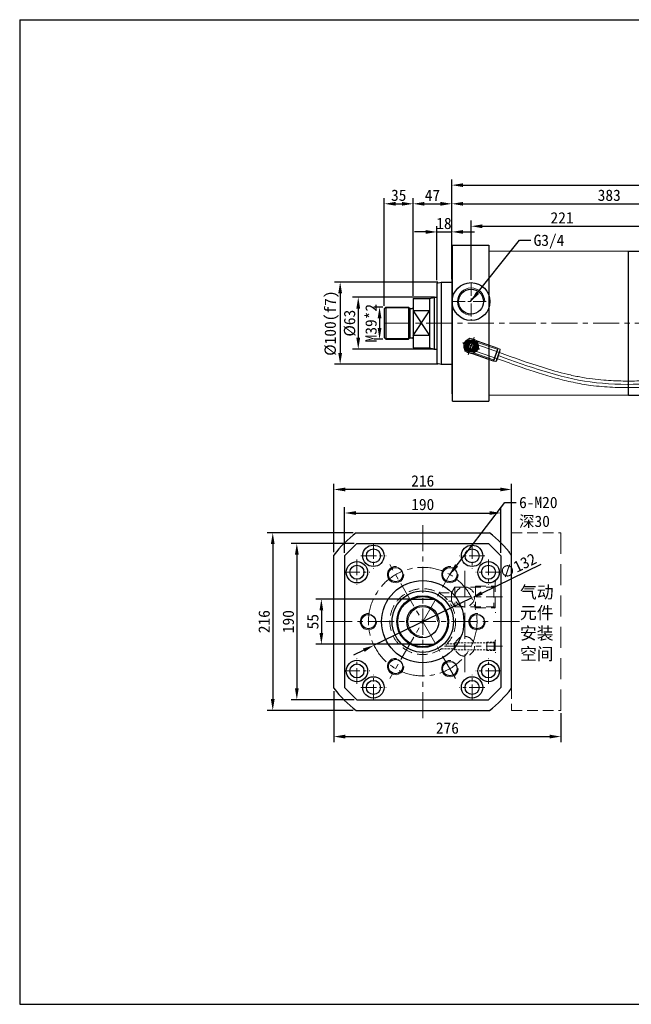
# Model space of a CAD drawing. Header units: millimetres. Extents: x 14831 to 16595, y 7509 to 8717.
# Tile 1 of 15: x 14831 to 15574, y 7520 to 8717. Entities that reach past the tile are written whole.
import ezdxf

# ---------------------------------------------------------------- set-up
doc = ezdxf.new("R2010")
doc.units = ezdxf.units.MM
doc.header["$MEASUREMENT"] = 0
doc.linetypes.add('CENTER', pattern=[50.8, 31.75, -6.35, 6.35, -6.35])
doc.linetypes.add('DASHED', pattern=[19.05, 12.7, -6.35])
doc.layers.get('Defpoints').update_dxf_attribs({"lineweight": 25})
for name, color, linetype, lineweight in [('图层1', 7, 'Continuous', 25), ('图层2', 3, 'CENTER', 13), ('图层3', 2, 'Continuous', 13), ('图层4', 1, 'Continuous', 30), ('图层5', 5, 'DASHED', 13), ('图层7', 4, 'Continuous', 15)]:
    doc.layers.add(name, color=color, linetype=linetype, lineweight=lineweight)
doc.dimstyles.new('ISO-25', dxfattribs={"dimtxt": 2.5, "dimasz": 2.5, "dimexe": 1.25, "dimexo": 0.625, "dimtad": 1, "dimtxsty": 'Standard', "dimcen": 2.5, "dimadec": 0, "dimazin": 0, "dimtfac": 1, "dimtmove": 0, "dimatfit": 3, "dimfxl": 1, "dimarcsym": 0})

# ---------------------------------------------------------------- blocks, each defined once
blk = doc.blocks.new('*D4571')
at = {"layer": 'Defpoints', "color": 0}
for p in [(15307.5, 8012.4), (15197.4, 7957.4), (15307.5, 7957.4)]:
    blk.add_point(p, dxfattribs=at)
at = {"layer": '图层3', "color": 0, "lineweight": -2}
for p, q in [((15304.1, 8012.4), (15190.6, 8012.4)), ((15197.4, 7998.7), (15197.4, 7971.2)), ((15304.1, 7957.4), (15190.6, 7957.4))]:
    blk.add_line(p, q, dxfattribs=at)
at = {"layer": '图层3', "color": 0}
for points in [[(15199.7, 7998.7), (15195.2, 7998.7), (15197.4, 8012.4)], [(15195.2, 7971.2), (15199.7, 7971.2), (15197.4, 7957.4)]]:
    blk.add_solid(points, dxfattribs=at)
at = {"layer": '图层3', "color": 0, "insert": (15187.1, 7984.9), "char_height": 13.75, "attachment_point": 5, "rotation": 90}
blk.add_mtext('55', dxfattribs=at)
blk = doc.blocks.new('*D4572')
at = {"layer": 'Defpoints', "color": 0}
for p in [(15240.7, 8079.9), (15167.6, 7889.9), (15240.7, 7889.9)]:
    blk.add_point(p, dxfattribs=at)
at = {"layer": '图层3', "color": 0, "lineweight": -2}
for p, q in [((15237.3, 8079.9), (15160.7, 8079.9)), ((15167.6, 8066.2), (15167.6, 7903.7)), ((15237.3, 7889.9), (15160.7, 7889.9))]:
    blk.add_line(p, q, dxfattribs=at)
at = {"layer": '图层3', "color": 0}
for points in [[(15169.9, 8066.2), (15165.3, 8066.2), (15167.6, 8079.9)], [(15165.3, 7903.7), (15169.9, 7903.7), (15167.6, 7889.9)]]:
    blk.add_solid(points, dxfattribs=at)
at = {"layer": '图层3', "color": 0, "insert": (15157.3, 7984.9), "char_height": 13.75, "attachment_point": 5, "rotation": 90}
blk.add_mtext('190', dxfattribs=at)
blk = doc.blocks.new('*D4573')
at = {"layer": 'Defpoints', "color": 0}
for p in [(15415.7, 8117), (15225.7, 8064.9), (15415.7, 8064.9)]:
    blk.add_point(p, dxfattribs=at)
at = {"layer": '图层3', "color": 0, "lineweight": -2}
for p, q in [((15225.7, 8068.4), (15225.7, 8123.9)), ((15239.5, 8117), (15402, 8117)), ((15415.7, 8068.4), (15415.7, 8123.9))]:
    blk.add_line(p, q, dxfattribs=at)
at = {"layer": '图层3', "color": 0}
for points in [[(15239.5, 8119.3), (15239.5, 8114.7), (15225.7, 8117)], [(15402, 8114.7), (15402, 8119.3), (15415.7, 8117)]]:
    blk.add_solid(points, dxfattribs=at)
at = {"layer": '图层3', "color": 0, "insert": (15320.7, 8127.3), "char_height": 13.75, "attachment_point": 5}
blk.add_mtext('190', dxfattribs=at)
blk = doc.blocks.new('*D4574')
at = {"layer": 'Defpoints', "color": 0}
for p in [(15380.1, 8013.7), (15261.3, 7956.2)]:
    blk.add_point(p, dxfattribs=at)
at = {"layer": '图层3', "color": 0, "lineweight": -2}
for p, q in [((15392.5, 8019.7), (15464.7, 8054.7)), ((15261.3, 7956.2), (15380.1, 8013.7)), ((15249, 7950.2), (15236.6, 7944.2))]:
    blk.add_line(p, q, dxfattribs=at)
at = {"layer": '图层3', "color": 0}
for points in [[(15391.5, 8021.8), (15393.5, 8017.7), (15380.1, 8013.7)], [(15250, 7948.1), (15248, 7952.2), (15261.3, 7956.2)]]:
    blk.add_solid(points, dxfattribs=at)
at = {"layer": '图层3', "color": 0, "insert": (15436.5, 8052.5), "char_height": 13.75, "attachment_point": 5, "rotation": 25.8556}
blk.add_mtext('∅132', dxfattribs=at)
blk = doc.blocks.new('*D4575')
at = {"layer": 'Defpoints', "color": 0}
for p in [(15212.7, 7903.9), (15488.7, 7876.9), (15488.7, 7845.2)]:
    blk.add_point(p, dxfattribs=at)
at = {"layer": '图层3', "color": 0, "lineweight": -2}
for p, q in [((15212.7, 7900.5), (15212.7, 7838.3)), ((15488.7, 7873.5), (15488.7, 7838.3)), ((15226.5, 7845.2), (15475, 7845.2))]:
    blk.add_line(p, q, dxfattribs=at)
at = {"layer": '图层3', "color": 0}
for points in [[(15226.5, 7847.5), (15226.5, 7842.9), (15212.7, 7845.2)], [(15475, 7842.9), (15475, 7847.5), (15488.7, 7845.2)]]:
    blk.add_solid(points, dxfattribs=at)
at = {"layer": '图层3', "color": 0, "insert": (15350.7, 7855.5), "char_height": 13.75, "attachment_point": 5}
blk.add_mtext('276', dxfattribs=at)
blk = doc.blocks.new('*D4576')
at = {"layer": 'Defpoints', "color": 0}
for p in [(15356, 8458.7), (15338, 8396.4), (15356, 8397.8)]:
    blk.add_point(p, dxfattribs=at)
at = {"layer": '图层3', "color": 0, "lineweight": -2}
for p, q in [((15338, 8399.9), (15338, 8465.6)), ((15356, 8401.2), (15356, 8465.6)), ((15324.3, 8458.7), (15310.5, 8458.7)), ((15338, 8458.7), (15356, 8458.7)), ((15369.8, 8458.7), (15383.5, 8458.7))]:
    blk.add_line(p, q, dxfattribs=at)
at = {"layer": '图层3', "color": 0}
for points in [[(15324.3, 8456.4), (15324.3, 8461), (15338, 8458.7)], [(15369.8, 8461), (15369.8, 8456.4), (15356, 8458.7)]]:
    blk.add_solid(points, dxfattribs=at)
at = {"layer": '图层3', "color": 0, "insert": (15346.5, 8469), "char_height": 13.75, "attachment_point": 5}
blk.add_mtext('18', dxfattribs=at)
blk = doc.blocks.new('*D4577')
at = {"layer": 'Defpoints', "color": 0}
for p in [(15356, 8492.9), (15356, 8397.8), (15309, 8377.8)]:
    blk.add_point(p, dxfattribs=at)
at = {"layer": '图层3', "color": 0, "lineweight": -2}
for p, q in [((15309, 8381.2), (15309, 8499.8)), ((15356, 8401.2), (15356, 8499.8)), ((15322.8, 8492.9), (15342.3, 8492.9))]:
    blk.add_line(p, q, dxfattribs=at)
at = {"layer": '图层3', "color": 0}
for points in [[(15322.8, 8495.2), (15322.8, 8490.6), (15309, 8492.9)], [(15342.3, 8490.6), (15342.3, 8495.2), (15356, 8492.9)]]:
    blk.add_solid(points, dxfattribs=at)
at = {"layer": '图层3', "color": 0, "insert": (15332.5, 8503.2), "char_height": 13.75, "attachment_point": 5}
blk.add_mtext('47', dxfattribs=at)
blk = doc.blocks.new('*D4578')
at = {"layer": 'Defpoints', "color": 0}
for p in [(15309, 8492.9), (15309, 8377.8), (15274, 8365.3)]:
    blk.add_point(p, dxfattribs=at)
at = {"layer": '图层3', "color": 0, "lineweight": -2}
for p, q in [((15274, 8368.7), (15274, 8499.8)), ((15309, 8381.2), (15309, 8499.8)), ((15287.8, 8492.9), (15295.3, 8492.9))]:
    blk.add_line(p, q, dxfattribs=at)
at = {"layer": '图层3', "color": 0}
for points in [[(15287.8, 8495.2), (15287.8, 8490.6), (15274, 8492.9)], [(15295.3, 8490.6), (15295.3, 8495.2), (15309, 8492.9)]]:
    blk.add_solid(points, dxfattribs=at)
at = {"layer": '图层3', "color": 0, "insert": (15291.5, 8503.2), "char_height": 13.75, "attachment_point": 5}
blk.add_mtext('35', dxfattribs=at)
blk = doc.blocks.new('*D4579')
at = {"layer": 'Defpoints', "color": 0}
for p in [(15275.5, 8367.3), (15268.2, 8328.3), (15275.5, 8328.3)]:
    blk.add_point(p, dxfattribs=at)
at = {"layer": '图层3', "color": 0, "lineweight": -2}
for p, q in [((15272, 8367.3), (15261.3, 8367.3)), ((15268.2, 8353.5), (15268.2, 8342)), ((15272, 8328.3), (15261.3, 8328.3))]:
    blk.add_line(p, q, dxfattribs=at)
at = {"layer": '图层3', "color": 0}
for points in [[(15270.5, 8353.5), (15265.9, 8353.5), (15268.2, 8367.3)], [(15265.9, 8342), (15270.5, 8342), (15268.2, 8328.3)]]:
    blk.add_solid(points, dxfattribs=at)
at = {"layer": '图层3', "color": 0, "insert": (15257.9, 8347.8), "char_height": 13.75, "attachment_point": 5, "rotation": 90}
blk.add_mtext('M39*2', dxfattribs=at)
blk = doc.blocks.new('*D4580')
at = {"layer": 'Defpoints', "color": 0}
for p in [(15337.5, 8379.3), (15242.3, 8316.3), (15337.5, 8316.3)]:
    blk.add_point(p, dxfattribs=at)
at = {"layer": '图层3', "color": 0, "lineweight": -2}
for p, q in [((15334, 8379.3), (15235.4, 8379.3)), ((15242.3, 8365.5), (15242.3, 8330)), ((15334, 8316.3), (15235.4, 8316.3))]:
    blk.add_line(p, q, dxfattribs=at)
at = {"layer": '图层3', "color": 0}
for points in [[(15244.6, 8365.5), (15240, 8365.5), (15242.3, 8379.3)], [(15240, 8330), (15244.6, 8330), (15242.3, 8316.3)]]:
    blk.add_solid(points, dxfattribs=at)
at = {"layer": '图层3', "color": 0, "insert": (15232, 8347.8), "char_height": 13.75, "attachment_point": 5, "rotation": 90}
blk.add_mtext('%%c63', dxfattribs=at)
blk = doc.blocks.new('*D4581')
at = {"layer": 'Defpoints', "color": 0}
for p in [(15342.5, 8397.8), (15220.3, 8297.8), (15342.5, 8297.8)]:
    blk.add_point(p, dxfattribs=at)
at = {"layer": '图层3', "color": 0, "lineweight": -2}
for p, q in [((15339, 8397.8), (15213.5, 8397.8)), ((15220.3, 8384), (15220.3, 8311.5)), ((15339, 8297.8), (15213.5, 8297.8))]:
    blk.add_line(p, q, dxfattribs=at)
at = {"layer": '图层3', "color": 0}
for points in [[(15222.6, 8384), (15218, 8384), (15220.3, 8397.8)], [(15218, 8311.5), (15222.6, 8311.5), (15220.3, 8297.8)]]:
    blk.add_solid(points, dxfattribs=at)
at = {"layer": '图层3', "color": 0, "insert": (15210, 8347.8), "char_height": 13.75, "attachment_point": 5, "rotation": 90}
blk.add_mtext('%%c100(f7)', dxfattribs=at)
blk = doc.blocks.new('*D4582')
at = {"layer": 'Defpoints', "color": 0}
for p in [(15600.7, 8465.6), (15600.7, 8405.6), (15379.5, 8397)]:
    blk.add_point(p, dxfattribs=at)
at = {"layer": '图层3', "color": 0, "lineweight": -2}
for p, q in [((15379.5, 8400.5), (15379.5, 8472.5)), ((15393.2, 8465.6), (15586.9, 8465.6)), ((15600.7, 8409), (15600.7, 8472.5))]:
    blk.add_line(p, q, dxfattribs=at)
at = {"layer": '图层3', "color": 0}
for points in [[(15393.2, 8467.9), (15393.2, 8463.3), (15379.5, 8465.6)], [(15586.9, 8463.3), (15586.9, 8467.9), (15600.7, 8465.6)]]:
    blk.add_solid(points, dxfattribs=at)
at = {"layer": '图层3', "color": 0, "insert": (15490.1, 8475.9), "char_height": 13.75, "attachment_point": 5}
blk.add_mtext('221', dxfattribs=at)
blk = doc.blocks.new('*D4583')
at = {"layer": 'Defpoints', "color": 0}
for p in [(15739, 8492.9), (15356, 8458.7), (15739, 8455.8)]:
    blk.add_point(p, dxfattribs=at)
at = {"layer": '图层3', "color": 0, "lineweight": -2}
for p, q in [((15356, 8462.2), (15356, 8499.8)), ((15739, 8459.2), (15739, 8499.8)), ((15369.8, 8492.9), (15725.3, 8492.9))]:
    blk.add_line(p, q, dxfattribs=at)
at = {"layer": '图层3', "color": 0}
for points in [[(15369.8, 8495.2), (15369.8, 8490.6), (15356, 8492.9)], [(15725.3, 8490.6), (15725.3, 8495.2), (15739, 8492.9)]]:
    blk.add_solid(points, dxfattribs=at)
at = {"layer": '图层3', "color": 0, "insert": (15547.5, 8503.2), "char_height": 13.75, "attachment_point": 5}
blk.add_mtext('383', dxfattribs=at)
blk = doc.blocks.new('*D4584')
at = {"layer": 'Defpoints', "color": 0}
for p in [(16441, 8515.6), (15356, 8458.7), (16441, 8455.8)]:
    blk.add_point(p, dxfattribs=at)
at = {"layer": '图层3', "color": 0, "lineweight": -2}
for p, q in [((15356, 8462.2), (15356, 8522.5)), ((15369.8, 8515.6), (16427.3, 8515.6)), ((16441, 8459.2), (16441, 8522.5))]:
    blk.add_line(p, q, dxfattribs=at)
at = {"layer": '图层3', "color": 0}
for points in [[(15369.8, 8517.9), (15369.8, 8513.3), (15356, 8515.6)], [(16427.3, 8513.3), (16427.3, 8517.9), (16441, 8515.6)]]:
    blk.add_solid(points, dxfattribs=at)
at = {"layer": '图层3', "color": 0, "insert": (15898.5, 8525.9), "char_height": 13.75, "attachment_point": 5}
blk.add_mtext('1085', dxfattribs=at)
blk = doc.blocks.new('*D4585')
at = {"layer": 'Defpoints', "color": 0}
for p in [(15212.7, 8145.6), (15212.7, 8065.9), (15428.7, 8065.9)]:
    blk.add_point(p, dxfattribs=at)
at = {"layer": '图层3', "color": 0, "lineweight": -2}
for p, q in [((15212.7, 8069.4), (15212.7, 8152.5)), ((15428.7, 8069.4), (15428.7, 8152.5)), ((15415, 8145.6), (15226.5, 8145.6))]:
    blk.add_line(p, q, dxfattribs=at)
at = {"layer": '图层3', "color": 0}
for points in [[(15226.5, 8147.9), (15226.5, 8143.3), (15212.7, 8145.6)], [(15415, 8143.3), (15415, 8147.9), (15428.7, 8145.6)]]:
    blk.add_solid(points, dxfattribs=at)
at = {"layer": '图层3', "color": 0, "insert": (15320.7, 8155.9), "char_height": 13.75, "attachment_point": 5}
blk.add_mtext('216', dxfattribs=at)
blk = doc.blocks.new('*D4586')
at = {"layer": 'Defpoints', "color": 0}
for p in [(15239.7, 8092.9), (15138.3, 7876.9), (15239.7, 7876.9)]:
    blk.add_point(p, dxfattribs=at)
at = {"layer": '图层3', "color": 0, "lineweight": -2}
for p, q in [((15236.3, 8092.9), (15131.4, 8092.9)), ((15138.3, 8079.2), (15138.3, 7890.7)), ((15236.3, 7876.9), (15131.4, 7876.9))]:
    blk.add_line(p, q, dxfattribs=at)
at = {"layer": '图层3', "color": 0}
for points in [[(15140.6, 8079.2), (15136, 8079.2), (15138.3, 8092.9)], [(15136, 7890.7), (15140.6, 7890.7), (15138.3, 7876.9)]]:
    blk.add_solid(points, dxfattribs=at)
at = {"layer": '图层3', "color": 0, "insert": (15127.9, 7984.9), "char_height": 13.75, "attachment_point": 5, "rotation": 90}
blk.add_mtext('216', dxfattribs=at)

msp = doc.modelspace()

# ---------------------------------------------------------------- linework, layer by layer
at = {"layer": '图层1'}
for p, q in [((15357.001, 8442.773), (15401.001, 8442.773)), ((15357.001, 8252.773), (15357.001, 8442.773)), ((15401.001, 8442.773), (15401.001, 8252.773)), ((15356.001, 8433.773), (15356.001, 8261.773)), ((15356.001, 8433.773), (15357.001, 8433.773)), ((15571.001, 8260.273), (15571.001, 8435.273)), ((15571.001, 8435.273), (15739.001, 8435.273)), ((15338.001, 8396.434), (15343.001, 8397.773)), ((15338.001, 8396.434), (15338.001, 8299.113)), ((15343.001, 8397.773), (15356.001, 8397.773)), ((15343.001, 8397.773), (15343.001, 8297.773)), ((15329.001, 8377.773), (15334.218, 8379.171)), ((15334.599, 8379.273), (15338.001, 8379.273)), ((15334.599, 8379.247), (15334.599, 8316.3)), ((15276.001, 8367.273), (15274.001, 8365.273)), ((15276.001, 8367.273), (15276.001, 8328.273)), ((15276.001, 8367.273), (15303.501, 8367.273)), ((15303.501, 8367.273), (15304.708, 8366.066)), ((15303.501, 8367.273), (15303.501, 8328.273)), ((15309.001, 8377.773), (15309.001, 8317.773)), ((15309.001, 8377.773), (15329.001, 8377.773)), ((15329.001, 8377.773), (15329.001, 8317.773)), ((15274.001, 8365.273), (15274.001, 8330.273)), ((15305.001, 8365.863), (15305.001, 8329.684)), ((15305.415, 8365.773), (15308.001, 8365.773)), ((15309.001, 8332.807), (15329.001, 8362.74)), ((15309.001, 8362.74), (15329.001, 8332.807)), ((15329.001, 8362.74), (15309.001, 8362.74)), ((15329.001, 8332.807), (15309.001, 8332.807)), ((15274.001, 8330.273), (15276.001, 8328.273)), ((15276.001, 8328.273), (15303.501, 8328.273)), ((15303.501, 8328.273), (15304.708, 8329.481)), ((15305.415, 8329.773), (15308.001, 8329.773)), ((15309.001, 8317.773), (15329.001, 8317.773)), ((15329.001, 8317.773), (15334.218, 8316.376)), ((15334.599, 8316.273), (15338.001, 8316.273)), ((15338.001, 8299.113), (15343.001, 8297.773)), ((15343.001, 8297.773), (15356.001, 8297.773)), ((15356.001, 8261.773), (15357.001, 8261.773)), ((15571.001, 8260.273), (15739.001, 8260.273)), ((15357.001, 8252.773), (15401.001, 8252.773)), ((15239.728, 8092.937), (15401.728, 8092.937)), ((15240.728, 8079.937), (15225.728, 8064.937)), ((15240.728, 8079.937), (15400.728, 8079.937)), ((15400.728, 8079.937), (15415.728, 8064.937)), ((15212.728, 7903.937), (15212.728, 8065.937)), ((15225.728, 8064.937), (15225.728, 7904.937)), ((15415.728, 8064.937), (15415.728, 7904.937)), ((15428.728, 7903.937), (15428.728, 8065.937)), ((15307.538, 8012.437), (15333.919, 8012.437)), ((15307.538, 7957.437), (15333.919, 7957.437)), ((15240.728, 7889.937), (15225.728, 7904.937)), ((15415.728, 7904.937), (15400.728, 7889.937)), ((15240.728, 7889.937), (15400.728, 7889.937)), ((15239.728, 7876.937), (15401.728, 7876.937))]:
    msp.add_line(p, q, dxfattribs=at)
for centre, radius in [((15379.484, 8374.02), 23), ((15379.484, 8374.02), 15.1), ((15379.484, 8320.02), 7.5), ((15379.484, 8320.02), 7.5), ((15379.484, 8320.02), 4.25), ((15379.484, 8320.02), 4.25), ((15260.728, 8064.937), 13), ((15260.728, 8064.937), 8.5), ((15380.728, 8064.937), 13), ((15380.728, 8064.937), 8.5), ((15240.728, 8044.937), 13), ((15400.728, 8044.937), 13), ((15240.728, 8044.937), 8.5), ((15287.728, 8042.095), 8.8), ((15353.728, 8042.095), 8.8), ((15400.728, 8044.937), 8.5), ((15320.728, 7984.937), 50), ((15320.728, 7984.937), 37.343), ((15320.728, 7984.937), 31.5), ((15320.728, 7984.937), 30.5), ((15320.728, 7984.937), 19.5), ((15254.728, 7984.937), 8.8), ((15386.728, 7984.937), 8.8), ((15240.728, 7924.937), 13), ((15287.728, 7930.348), 8.8), ((15353.728, 7927.779), 8.8), ((15400.728, 7924.937), 13), ((15240.728, 7924.937), 8.5), ((15400.728, 7924.937), 8.5), ((15260.728, 7904.937), 13), ((15260.728, 7904.937), 8.5), ((15380.728, 7904.937), 13), ((15380.728, 7904.937), 8.5)]:
    msp.add_circle(centre, radius, dxfattribs=at)
for centre, radius, start, end in [((15334.994, 8376.273), 3, 90, 105), ((15305.415, 8366.773), 1, 225, 270), ((15308.001, 8366.773), 1, 270, 0), ((15305.415, 8328.773), 1, 90, 135), ((15308.001, 8328.773), 1, 0, 90), ((15334.994, 8319.273), 3, 255, 270), ((15320.728, 7984.937), 135, 126.869898, 143.130102), ((15320.728, 7984.937), 135, 36.869898, 53.130102), ((15320.728, 7984.937), 135, 216.869898, 233.130102), ((15320.728, 7984.937), 135, 306.869898, 323.130102)]:
    msp.add_arc(centre, radius, start, end, dxfattribs=at)
at = {"layer": '图层2', "ltscale": 0.5}
for p, q in [((15379.484, 8397.02), (15379.484, 8351.02)), ((15356.484, 8374.02), (15402.484, 8374.02))]:
    msp.add_line(p, q, dxfattribs=at)
at = {"layer": '图层2'}
for p, q in [((15274.001, 8347.773), (16397.001, 8347.773)), ((15320.728, 7867.458), (15320.728, 8102.416)), ((15360.728, 7915.655), (15280.728, 8054.219)), ((15360.728, 8054.219), (15280.728, 7915.655)), ((15371.728, 8046.573), (15371.728, 7923.301)), ((15347.186, 8014.937), (15417.79, 8014.937)), ((15203.25, 7984.937), (15438.207, 7984.937)), ((15347.186, 7954.937), (15417.79, 7954.937))]:
    msp.add_line(p, q, dxfattribs=at)
at = {"layer": '图层2', "ltscale": 0.3}
for p, q in [((15390.031, 8316.323), (15368.938, 8323.716)), ((15390.031, 8316.323), (15368.938, 8323.716)), ((15375.788, 8309.473), (15383.181, 8330.566)), ((15375.788, 8309.473), (15383.181, 8330.566))]:
    msp.add_line(p, q, dxfattribs=at)
at = {"layer": '图层2', "ltscale": 0.6}
for p, q in [((15260.728, 8080.386), (15260.728, 8049.488)), ((15380.728, 8080.386), (15380.728, 8049.488)), ((15240.728, 8060.386), (15240.728, 8029.488)), ((15245.28, 8064.937), (15276.177, 8064.937)), ((15396.177, 8064.937), (15365.28, 8064.937)), ((15400.728, 8060.386), (15400.728, 8029.488)), ((15225.28, 8044.937), (15256.177, 8044.937)), ((15416.177, 8044.937), (15385.28, 8044.937)), ((15240.728, 7909.488), (15240.728, 7940.386)), ((15400.728, 7909.488), (15400.728, 7940.386)), ((15225.28, 7924.937), (15256.177, 7924.937)), ((15416.177, 7924.937), (15385.28, 7924.937)), ((15260.728, 7889.488), (15260.728, 7920.386)), ((15380.728, 7889.488), (15380.728, 7920.386)), ((15245.28, 7904.937), (15276.177, 7904.937)), ((15396.177, 7904.937), (15365.28, 7904.937))]:
    msp.add_line(p, q, dxfattribs=at)
at = {"layer": '图层2'}
msp.add_circle((15320.728, 7984.937), 66, dxfattribs=at)
at = {"layer": '图层4'}
for p, q in [((14830.575, 8716.716), (16594.575, 8716.716)), ((14830.575, 8716.716), (14830.575, 7519.716)), ((14830.575, 7519.716), (16594.575, 7519.716))]:
    msp.add_line(p, q, dxfattribs=at)
at = {"layer": '图层5'}
for p, q in [((15428.728, 8092.937), (15488.728, 8092.937)), ((15428.728, 8065.937), (15428.728, 8092.937)), ((15408.728, 8033.937), (15408.728, 7995.937)), ((15408.728, 8033.937), (15409.728, 8033.937)), ((15340.093, 8019.937), (15355.629, 8019.937)), ((15359.728, 8027.037), (15355.629, 8019.937)), ((15355.629, 8019.937), (15355.629, 8009.937)), ((15359.728, 8027.037), (15407.228, 8027.037)), ((15359.728, 8027.037), (15359.728, 8002.837)), ((15384.728, 8028.137), (15408.328, 8028.137)), ((15384.728, 8028.137), (15384.728, 8001.737)), ((15407.228, 8027.037), (15408.728, 8028.537)), ((15407.228, 8027.037), (15407.228, 8002.837)), ((15351.953, 8009.937), (15355.629, 8009.937)), ((15359.728, 8002.837), (15355.629, 8009.937)), ((15359.728, 8002.837), (15407.228, 8002.837)), ((15384.728, 8001.737), (15408.328, 8001.737)), ((15407.228, 8002.837), (15408.728, 8001.337)), ((15408.728, 7995.937), (15409.728, 7995.937)), ((15407.728, 7959.187), (15408.728, 7960.187)), ((15408.728, 7962.437), (15408.728, 7947.437)), ((15408.728, 7962.437), (15409.728, 7962.437)), ((15359.728, 7959.187), (15359.007, 7957.937)), ((15359.007, 7951.937), (15359.007, 7957.937)), ((15359.728, 7950.687), (15359.007, 7951.937)), ((15359.728, 7959.187), (15359.728, 7950.687)), ((15398.728, 7959.837), (15398.728, 7950.037)), ((15407.728, 7959.187), (15407.728, 7950.687)), ((15407.728, 7950.687), (15408.728, 7949.687)), ((15408.728, 7947.437), (15409.728, 7947.437)), ((15428.728, 7903.937), (15428.728, 7876.937)), ((15428.728, 7876.937), (15488.728, 7876.937))]:
    msp.add_line(p, q, dxfattribs=at)
at = {"layer": '图层5', "ltscale": 2}
msp.add_line((15488.728, 7876.937), (15488.728, 8092.937), dxfattribs=at)
at = {"layer": '图层5', "ltscale": 0.2}
for p, q in [((15343.334, 7951.937), (15359.007, 7951.937)), ((15350.241, 7957.937), (15359.007, 7957.937)), ((15359.728, 7959.187), (15407.728, 7959.187)), ((15359.728, 7950.687), (15407.728, 7950.687)), ((15398.728, 7959.837), (15408.378, 7959.837)), ((15398.728, 7950.037), (15408.378, 7950.037))]:
    msp.add_line(p, q, dxfattribs=at)
at = {"layer": '图层5'}
for centre, radius in [((15320.728, 7984.937), 40), ((15371.728, 8014.937), 12), ((15371.728, 7954.937), 12)]:
    msp.add_circle(centre, radius, dxfattribs=at)
at = {"layer": '图层7'}
for p, q in [((15571.001, 8435.273), (15401.001, 8435.273)), ((15275.001, 8366.273), (15304.501, 8366.273)), ((15275.001, 8329.273), (15304.501, 8329.273)), ((15377.665, 8329.664), (15370.222, 8323.266)), ((15370.222, 8323.266), (15372.042, 8313.621)), ((15384.207, 8317.464), (15374.199, 8320.971)), ((15374.762, 8322.576), (15384.769, 8319.068)), ((15382.721, 8329.255), (15376.247, 8310.784)), ((15386.927, 8326.418), (15377.665, 8329.664)), ((15380.572, 8323.124), (15380.807, 8323.794)), ((15414.215, 8312.085), (15380.807, 8323.794)), ((15385.178, 8326.925), (15386.949, 8326.304)), ((15385.887, 8326.273), (15387.03, 8325.873)), ((15388.747, 8316.773), (15386.927, 8326.418)), ((15386.949, 8326.304), (15411.895, 8317.561)), ((15387.03, 8325.873), (15411.769, 8317.202)), ((15387.267, 8324.439), (15411.348, 8315.999)), ((15387.303, 8324.426), (15411.348, 8315.999)), ((15372.042, 8313.621), (15381.304, 8310.375)), ((15378.161, 8316.245), (15378.396, 8316.916)), ((15378.161, 8316.245), (15411.569, 8304.536)), ((15379.621, 8311.071), (15381.392, 8310.45)), ((15380.582, 8311.137), (15381.725, 8310.737)), ((15381.304, 8310.375), (15388.747, 8316.773)), ((15381.392, 8310.45), (15406.338, 8301.706)), ((15381.725, 8310.737), (15406.464, 8302.066)), ((15382.805, 8311.709), (15406.886, 8303.268)), ((15382.841, 8311.696), (15406.886, 8303.268)), ((15406.338, 8301.706), (15411.895, 8317.561)), ((15407.32, 8301.786), (15412.612, 8316.886)), ((15409.409, 8301.054), (15414.701, 8316.153)), ((15411.73, 8314.369), (15410.881, 8314.667)), ((15411.128, 8303.277), (15414.656, 8313.344)), ((15414.701, 8316.153), (15412.612, 8316.886)), ((15414.656, 8313.344), (15414.701, 8316.153)), ((15407.32, 8301.786), (15409.409, 8301.054)), ((15407.353, 8304.6), (15408.202, 8304.303)), ((15409.409, 8301.054), (15411.128, 8303.277)), ((15571.001, 8260.273), (15401.001, 8260.273)), ((15571.001, 8260.273), (15571.001, 8266.682))]:
    msp.add_line(p, q, dxfattribs=at)
for radius in [7.16, 6.579, 5.96, 5.37, 3.58, 3.289]:
    msp.add_circle((15379.484, 8320.02), radius, dxfattribs=at)
for centre, radius, start, end in [((15379.484, 8374.02), 16.6, 0, 270), ((15379.484, 8320.02), 8.95, 172.438601, 208.930717), ((15379.484, 8320.02), 8.95, 148.930717, 172.438601), ((15379.484, 8320.02), 8.95, 112.438601, 148.930717), ((15379.484, 8320.02), 5.723, 325.684659, 265.684659), ((15379.484, 8320.02), 4.9, 70.684659, 340.684659), ((15379.484, 8320.02), 4.9, 70.684659, 340.684659), ((15379.484, 8320.02), 4.17, 172.446082, 328.923237), ((15379.484, 8320.02), 4.17, 352.446082, 148.923237), ((15379.484, 8320.02), 8.95, 88.930717, 112.438601), ((15379.484, 8320.02), 8.95, 52.438601, 88.930717), ((15379.484, 8320.02), 8.95, 28.930717, 52.438601), ((15379.484, 8320.02), 8.95, 352.438601, 28.930717), ((15379.484, 8320.02), 8.95, 208.930717, 232.438601), ((15379.484, 8320.02), 8.95, 232.438601, 268.930717), ((15379.484, 8320.02), 8.95, 268.930717, 292.438601), ((15379.484, 8320.02), 8.95, 292.438601, 328.930717), ((15379.484, 8320.02), 8.95, 328.930717, 352.438601), ((15287.728, 8042.095), 10, 84.26083, 0), ((15353.728, 8042.095), 10, 84.26083, 0), ((15320.728, 7984.937), 18, 0, 270), ((15254.728, 7984.937), 10, 84.26083, 0), ((15386.728, 7984.937), 10, 84.26083, 0), ((15287.728, 7930.348), 10, 84.26083, 0), ((15353.728, 7927.779), 10, 84.26083, 0)]:
    msp.add_arc(centre, radius, start, end, dxfattribs=at)
for points, knots in [([(16329.196, 8276.036), (16159.066, 8274.642), (15933.741, 8272.99), (15669.457, 8280.248), (15524.72, 8267.371), (15449.628, 8295.094), (15412.892, 8308.31)], [194.67323099, 194.67323099, 194.67323099, 194.67323099, 677.58786186, 869.97641663, 990.48352973, 1106.55003284, 1106.55003284, 1106.55003284, 1106.55003284]), ([(16329.755, 8280.087), (16309.693, 8279.945), (16293.351, 8279.805), (16230.042, 8279.284), (16183.084, 8278.944), (16042.273, 8278.346), (15948.486, 8278.509), (15845.104, 8280.136), (15835.322, 8280.307), (15815.755, 8280.667), (15805.97, 8280.855), (15776.603, 8281.383), (15757.009, 8281.688), (15728.003, 8281.848), (15718.62, 8281.855), (15690.439, 8281.69), (15671.609, 8281.335), (15647.185, 8280.386), (15641.644, 8280.134), (15630.574, 8279.585), (15625.042, 8279.291), (15608.471, 8278.436), (15597.455, 8277.901), (15579.179, 8277.431), (15571.886, 8277.356), (15556.615, 8277.574), (15548.645, 8277.905), (15536.151, 8278.906), (15531.588, 8279.375), (15521.922, 8280.625), (15516.818, 8281.444), (15506.632, 8283.356), (15501.552, 8284.449), (15486.343, 8288.074), (15476.244, 8290.951), (15448.829, 8299.557), (15431.556, 8305.847), (15414.246, 8312.074)], [188.49446206, 188.49446206, 188.49446206, 188.49446206, 237.46645769, 237.46645769, 378.21966878, 378.21966878, 659.72609096, 659.72609096, 689.15528258, 689.15528258, 718.5844742, 718.5844742, 777.44285744, 777.44285744, 805.54919387, 805.54919387, 861.76186674, 861.76186674, 878.22839128, 878.22839128, 894.69491583, 894.69491583, 927.62796492, 927.62796492, 949.63658441, 949.63658441, 973.94447259, 973.94447259, 988.01985459, 988.01985459, 1003.90239112, 1003.90239112, 1019.78492765, 1019.78492765, 1051.55000072, 1051.55000072, 1106.20831308, 1106.20831308, 1106.20831308, 1106.20831308]), ([(16329.737, 8272.086), (16309.756, 8271.945), (16293.453, 8271.805), (16230.228, 8271.285), (16183.308, 8270.945), (16042.6, 8270.346), (15948.859, 8270.507), (15845.586, 8272.127), (15835.887, 8272.295), (15816.498, 8272.652), (15806.808, 8272.838), (15777.738, 8273.363), (15758.363, 8273.67), (15729.026, 8273.848), (15719.076, 8273.858), (15689.206, 8273.682), (15669.265, 8273.286), (15644.025, 8272.238), (15638.771, 8271.986), (15628.243, 8271.452), (15622.971, 8271.172), (15607.141, 8270.363), (15596.57, 8269.866), (15578.783, 8269.426), (15571.563, 8269.358), (15555.735, 8269.588), (15547.131, 8269.962), (15534.084, 8271.072), (15529.619, 8271.55), (15517.933, 8273.099), (15510.747, 8274.359), (15496.472, 8277.359), (15489.38, 8279.1), (15468.217, 8284.867), (15454.259, 8289.435), (15430.736, 8297.616), (15421.124, 8301.098), (15411.538, 8304.547)], [188.45487269, 188.45487269, 188.45487269, 188.45487269, 237.30471262, 237.30471262, 377.90823902, 377.90823902, 659.11529183, 659.11529183, 688.26488027, 688.26488027, 717.41446871, 717.41446871, 775.7136456, 775.7136456, 805.61580805, 805.61580805, 865.42013295, 865.42013295, 881.12366352, 881.12366352, 896.82719408, 896.82719408, 928.23425521, 928.23425521, 949.70893456, 949.70893456, 975.39018719, 975.39018719, 988.79147873, 988.79147873, 1010.54775951, 1010.54775951, 1032.3040403, 1032.3040403, 1075.81660187, 1075.81660187, 1106.12141036, 1106.12141036, 1106.12141036, 1106.12141036])]:
    msp.add_open_spline(points, degree=3, knots=knots, dxfattribs=at)

# ---------------------------------------------------------------- texts
at = {"layer": '图层3', "char_height": 13.75, "attachment_point": 1}
for s, insert in [('G3/4', (15455.514, 8455.433)), ('6-M20{\\fSimSun|b0|i0|c134|p54;\\P深30}', (15437.881, 8136.716))]:
    msp.add_mtext(s, dxfattribs=dict(at, insert=insert))
at = {"layer": '图层3', "insert": (15438.888, 8028.258), "char_height": 15, "width": 43.80935, "attachment_point": 1}
msp.add_mtext('{\\fSimSun|b0|i0|c134|p54;气动元件安装空间}', dxfattribs=at)

# ---------------------------------------------------------------- dimensions: what is measured, and where the dimension line sits
at = {"layer": '图层3'}
for base, p1, p2, override, picture, middle in [((16441.001, 8515.611), (15356.001, 8458.724), (16441.001, 8455.773), {"dimscale": 5.5, "dimdec": 0, "dimdsep": 46, "dimpost": ''}, '*D4584', (15898.501, 8525.923)), ((15309.001, 8492.92), (15274.001, 8365.273), (15309.001, 8377.773), {"dimscale": 5.5, "dimdsep": 46, "dimpost": ''}, '*D4578', (15291.501, 8503.233)), ((15356.001, 8492.92), (15309.001, 8377.773), (15356.001, 8397.773), {"dimscale": 5.5, "dimdsep": 46, "dimpost": ''}, '*D4577', (15332.501, 8503.233)), ((15739.001, 8492.92), (15356.001, 8458.724), (15739.001, 8455.773), {"dimscale": 5.5, "dimdec": 0, "dimdsep": 46, "dimpost": ''}, '*D4583', (15547.501, 8503.233)), ((15600.693, 8465.599), (15379.484, 8397.02), (15600.693, 8405.597), {"dimscale": 5.5, "dimdec": 0, "dimdsep": 46, "dimpost": ''}, '*D4582', (15490.088, 8475.912)), ((15212.728, 8145.617), (15428.728, 8065.937), (15212.728, 8065.937), {"dimscale": 5.5, "dimdsep": 46, "dimpost": ''}, '*D4585', (15320.728, 8155.929)), ((15415.728, 8117.008), (15225.728, 8064.937), (15415.728, 8064.937), {"dimscale": 5.5, "dimdsep": 46, "dimpost": ''}, '*D4573', (15320.728, 8127.32)), ((15488.728, 7845.211), (15212.728, 7903.937), (15488.728, 7876.937), {"dimscale": 5.5, "dimdsep": 46, "dimpost": ''}, '*D4575', (15350.728, 7855.523))]:
    dim = msp.add_linear_dim(base=base, p1=p1, p2=p2, dimstyle='ISO-25', override=override, dxfattribs=at)
    dim.commit()
    dim.dimension.update_dxf_attribs({"geometry": picture, "text_midpoint": middle})
dim = msp.add_linear_dim(base=(15356.001, 8458.724), p1=(15338.001, 8396.434), p2=(15356.001, 8397.773), dimstyle='ISO-25', override={"dimscale": 5.5, "dimdsep": 46, "dimpost": ''}, dxfattribs=at)
dim.commit()
dim.dimension.update_dxf_attribs({"geometry": '*D4576', "text_midpoint": (15346.479, 8458.724), "dimtype": 160})
for base, p1, p2, override, picture, middle in [((15220.328, 8297.773), (15342.479, 8397.773), (15342.479, 8297.773), {"dimscale": 5.5, "dimdsep": 46, "dimpost": '%%c<>(f7)'}, '*D4581', (15210.016, 8347.773)), ((15242.315, 8316.273), (15337.479, 8379.273), (15337.479, 8316.273), {"dimscale": 5.5, "dimdsep": 46, "dimpost": '%%c<>'}, '*D4580', (15232.003, 8347.773)), ((15138.261, 7876.937), (15239.728, 8092.937), (15239.728, 7876.937), {"dimscale": 5.5, "dimdsep": 46, "dimpost": ''}, '*D4586', (15127.949, 7984.937)), ((15167.586, 7889.937), (15240.728, 8079.937), (15240.728, 7889.937), {"dimscale": 5.5, "dimdsep": 46, "dimpost": ''}, '*D4572', (15157.273, 7984.937)), ((15197.443, 7957.437), (15307.538, 8012.437), (15307.538, 7957.437), {"dimscale": 5.5, "dimdsep": 46, "dimpost": ''}, '*D4571', (15187.131, 7984.937))]:
    dim = msp.add_linear_dim(base=base, p1=p1, p2=p2, angle=90, dimstyle='ISO-25', override=override, dxfattribs=at)
    dim.commit()
    dim.dimension.update_dxf_attribs({"geometry": picture, "text_midpoint": middle})
dim = msp.add_linear_dim(base=(15268.204, 8328.273), p1=(15275.479, 8367.273), p2=(15275.479, 8328.273), angle=90, dimstyle='ISO-25', override={"dimscale": 5.5, "dimdsep": 46, "dimpost": 'M<>*2'}, dxfattribs=at)
dim.commit()
dim.dimension.update_dxf_attribs({"geometry": '*D4579', "text_midpoint": (15268.204, 8347.773), "dimtype": 160})
dim = msp.add_diameter_dim_2p(p1=(15261.335, 7956.154), p2=(15380.122, 8013.72), dimstyle='ISO-25', override={"dimscale": 5.5, "dimdsep": 46, "dimpost": ''}, dxfattribs=at)
dim.commit()
dim.dimension.update_dxf_attribs({"geometry": '*D4574', "text_midpoint": (15441.023, 8043.234), "dimtype": 163})

# ---------------------------------------------------------------- leaders
at = {"layer": '图层3', "annotation_type": 0, "has_hookline": 1, "hookline_direction": 0}
for points, text_width in [([(15378.963, 8374.02), (15438.327, 8448.558), (15452.077, 8448.558)], 50.417), ([(15353.728, 8042.095), (15420.694, 8129.841), (15434.444, 8129.841)], 61.875)]:
    msp.add_leader(points, dimstyle='ISO-25', override={"dimscale": 5.5, "dimgap": 0.625, "dimtad": 0, "dimdsep": 46, "dimpost": ''}, dxfattribs=dict(at, text_width=text_width))

doc.saveas('drawing.dxf')
